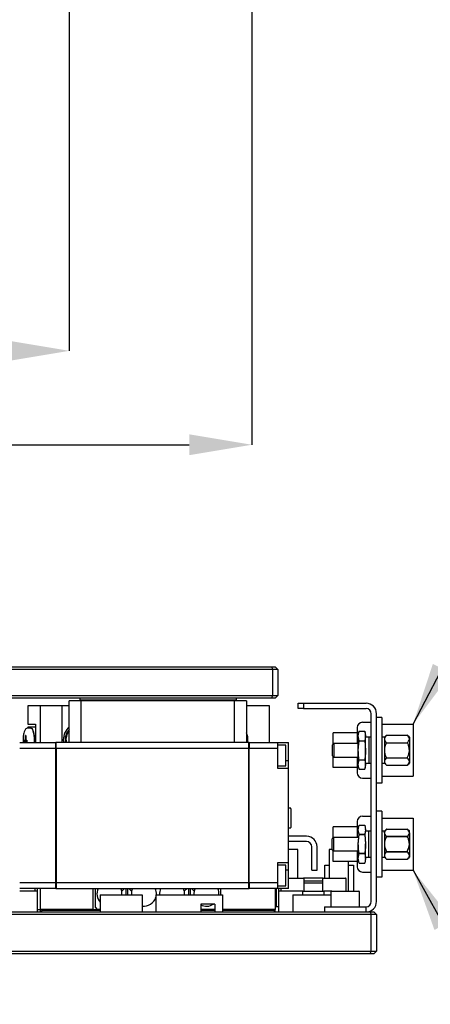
# Model space of a CAD drawing. Header units: millimetres. Extents: x 0 to 376, y -2 to 209.
# Tile 5 of 31: x 124 to 151, y 6 to 69. Entities that reach past the tile are written whole.
import ezdxf

# ---------------------------------------------------------------- set-up
doc = ezdxf.new("R2010")
doc.units = ezdxf.units.MM
doc.layers.add('SLD-0', color=7, linetype='Continuous')
doc.styles.add('SLDTEXTSTYLE1', font='TXT', dxfattribs={"width": 0.75, "bigfont": 'bigfont'})
doc.styles.get("Standard").update_dxf_attribs({"font": 'arial.ttf'})
doc.dimstyles.new('SLDDIMSTYLE0', dxfattribs={"dimtxt": 3.5, "dimasz": 4, "dimexe": 0, "dimexo": 0.0625, "dimgap": 0.875, "dimtad": 1, "dimlfac": 3, "dimrnd": 1e-09, "dimzin": 12, "dimdsep": 46, "dimtxsty": 'SLDTEXTSTYLE1', "dimsah": 1, "dimcen": 0.09, "dimadec": 0, "dimazin": 3, "dimtfac": 1, "dimtofl": 0, "dimtmove": 0, "dimatfit": 3, "dimfxl": 1, "dimfrac": 2, "dimtolj": 1, "dimtzin": 12, "dimarcsym": 0})
doc.dimstyles.new('SLDDIMSTYLE6', dxfattribs={"dimtxt": 0.18, "dimasz": 4, "dimexe": 0, "dimexo": 0.0625, "dimgap": 0, "dimtad": 0, "dimtih": 1, "dimtoh": 1, "dimdec": 0, "dimrnd": 1e-09, "dimzin": 0, "dimdsep": 46, "dimtxsty": 'Standard', "dimsah": 1, "dimcen": 0.09, "dimadec": 0, "dimazin": 0, "dimtfac": 4, "dimtdec": 0, "dimtofl": 0, "dimtmove": 0, "dimatfit": 3, "dimfxl": 1, "dimfrac": 2, "dimtolj": 1, "dimtzin": 0, "dimarcsym": 0})

# ---------------------------------------------------------------- blocks, each defined once
blk = doc.blocks.new('*D65')
at = {"layer": 'Defpoints', "color": 0, "transparency": 16777216}
for p in [(82.49, 96.335), (139.156, 96.335), (139.156, 42.135)]:
    blk.add_point(p, dxfattribs=at)
at = {"layer": 'SLD-0', "color": 0, "lineweight": -2, "transparency": 16777216}
for p, q in [((82.49, 96.273), (82.49, 42.135)), ((139.156, 96.273), (139.156, 42.135)), ((86.49, 42.135), (135.156, 42.135))]:
    blk.add_line(p, q, dxfattribs=at)
at = {"layer": 'SLD-0', "color": 0, "transparency": 16777216}
for points in [[(86.49, 42.802), (86.49, 41.469), (82.49, 42.135)], [(135.156, 42.802), (135.156, 41.469), (139.156, 42.135)]]:
    blk.add_solid(points, dxfattribs=at)
at = {"layer": 'SLD-0', "color": 0, "transparency": 16777216, "insert": (109.792, 46.51), "char_height": 3.5, "attachment_point": 2, "style": 'SLDTEXTSTYLE1'}
blk.add_mtext('\\A1;□170', dxfattribs=at)
blk = doc.blocks.new('*D66')
at = {"layer": 'Defpoints', "color": 0, "transparency": 16777216}
for p in [(94.156, 108.002), (127.49, 108.002), (127.49, 48.135)]:
    blk.add_point(p, dxfattribs=at)
at = {"layer": 'SLD-0', "color": 0, "lineweight": -2, "transparency": 16777216}
for p, q in [((94.156, 107.94), (94.156, 48.135)), ((127.49, 107.94), (127.49, 48.135)), ((98.156, 48.135), (123.49, 48.135))]:
    blk.add_line(p, q, dxfattribs=at)
at = {"layer": 'SLD-0', "color": 0, "transparency": 16777216}
for points in [[(98.156, 48.802), (98.156, 47.469), (94.156, 48.135)], [(123.49, 48.802), (123.49, 47.469), (127.49, 48.135)]]:
    blk.add_solid(points, dxfattribs=at)
at = {"layer": 'SLD-0', "color": 0, "transparency": 16777216, "insert": (109.996, 52.51), "char_height": 3.5, "attachment_point": 2, "style": 'SLDTEXTSTYLE1'}
blk.add_mtext('\\A1;□100', dxfattribs=at)

msp = doc.modelspace()

# ---------------------------------------------------------------- linework, layer by layer
at = {"color": 7, "linetype": 'Continuous', "lineweight": 25}
for p, q in [((140.4898, 27.7791), (81.1564, 27.7791)), ((81.2255, 27.9458), (140.4207, 27.9458)), ((140.4207, 27.9458), (140.4898, 27.7791)), ((140.4207, 27.9458), (140.6564, 27.9458)), ((140.4898, 26.1124), (140.4898, 27.7791)), ((140.8231, 27.7791), (140.4898, 27.7791)), ((140.6564, 27.9458), (140.8231, 27.7791)), ((140.8231, 27.7791), (140.8231, 26.1124)), ((81.1564, 26.1124), (140.4898, 26.1124)), ((140.4207, 25.9458), (81.2255, 25.9458)), ((128.1564, 25.9458), (128.1564, 25.8124)), ((138.1564, 25.8124), (128.1564, 25.8124)), ((128.1564, 25.8124), (128.1564, 25.7791)), ((138.1564, 25.9458), (138.1564, 25.8124)), ((138.1564, 25.8124), (138.1564, 25.7791)), ((140.4207, 25.9458), (140.4898, 26.1124)), ((140.6564, 25.9458), (140.4207, 25.9458)), ((140.4898, 26.1124), (140.8231, 26.1124)), ((140.6564, 25.9458), (140.8231, 26.1124)), ((124.848, 25.4561), (124.848, 24.2894)), ((125.6564, 25.4561), (124.848, 25.4561)), ((125.6564, 23.1228), (125.6564, 25.4561)), ((127.0308, 25.4561), (125.6564, 25.4561)), ((127.0308, 23.1228), (127.0308, 25.4561)), ((127.4898, 25.4561), (127.0308, 25.4561)), ((128.2574, 25.7791), (127.4898, 25.7791)), ((127.4898, 23.1228), (127.4898, 25.7791)), ((128.2574, 23.1228), (128.2574, 25.7791)), ((138.0554, 25.7791), (128.2574, 25.7791)), ((138.0554, 23.1228), (138.0554, 25.7791)), ((138.8231, 25.7791), (138.0554, 25.7791)), ((138.8231, 25.7791), (138.8231, 23.1228)), ((140.2894, 25.4561), (138.8231, 25.4561)), ((140.2894, 23.1228), (140.2894, 25.4561)), ((142.1231, 25.2894), (142.1231, 25.6228)), ((142.1231, 25.6228), (142.4564, 25.6228)), ((142.4564, 25.2894), (142.1231, 25.2894)), ((142.4564, 25.6228), (142.4564, 25.2894)), ((142.4564, 25.6228), (146.4564, 25.6228)), ((142.4564, 25.2894), (146.4564, 25.2894)), ((146.7898, 12.9561), (146.7898, 24.9561)), ((147.1231, 12.9561), (147.1231, 24.9561)), ((147.4564, 24.7228), (147.1231, 24.7228)), ((147.4564, 24.7228), (147.4564, 24.0561)), ((124.848, 24.2894), (125.333, 24.2894)), ((124.848, 24.0228), (124.8722, 24.1228)), ((125.042, 24.0394), (124.8641, 24.0394)), ((124.8722, 24.1228), (125.3088, 24.1228)), ((125.138, 23.9646), (125.0925, 24.013)), ((125.3088, 24.1228), (125.333, 24.0228)), ((125.333, 24.1228), (125.3088, 24.1228)), ((125.333, 24.2894), (125.333, 23.1228)), ((125.333, 24.0228), (125.333, 23.1228)), ((127.4898, 24.1133), (127.4668, 24.1013)), ((145.8898, 24.0728), (145.8898, 23.0561)), ((146.2231, 24.4061), (146.7898, 24.4061)), ((147.4564, 24.2894), (149.4564, 24.2894)), ((147.4564, 24.0561), (147.4564, 21.1894)), ((149.4564, 24.2894), (149.4564, 23.1823)), ((124.7162, 23.5661), (124.6887, 23.5661)), ((124.6887, 23.2628), (124.6887, 23.5661)), ((124.7162, 23.5661), (124.7162, 23.2628)), ((127.1116, 23.2894), (127.1241, 23.1228)), ((144.3518, 23.017), (144.3518, 23.7352)), ((145.8898, 23.7352), (144.3518, 23.7352)), ((146.0123, 23.8352), (145.9564, 23.6728)), ((145.9564, 23.5321), (146.0123, 23.8352)), ((145.9564, 23.5321), (145.9564, 23.6728)), ((146.0123, 23.229), (145.9564, 23.5321)), ((145.9564, 22.6228), (145.9564, 23.5321)), ((146.0123, 23.8352), (146.3672, 23.8352)), ((146.4231, 23.6728), (146.3672, 23.8352)), ((146.3672, 23.8352), (146.4231, 23.5321)), ((146.4231, 23.5321), (146.3672, 23.229)), ((146.4231, 23.5321), (146.4231, 23.6728)), ((146.4231, 22.6228), (146.4231, 23.5321)), ((146.6231, 23.4561), (146.4231, 23.4561)), ((146.7898, 23.4561), (146.6231, 23.4561)), ((146.6231, 23.4561), (146.6231, 21.7894)), ((147.6231, 23.4561), (147.4564, 23.4561)), ((147.7566, 23.585), (147.6231, 23.4561)), ((147.6231, 23.4561), (147.6231, 21.7894)), ((147.6231, 23.4561), (147.6231, 23.3445)), ((147.6231, 23.3445), (147.6231, 22.6228)), ((147.7566, 23.585), (149.0896, 23.585)), ((149.2231, 23.4561), (149.0896, 23.585)), ((149.2231, 23.4561), (149.2231, 23.3445)), ((149.2231, 23.3445), (149.2231, 22.6228)), ((124.3231, 23.1228), (126.6398, 23.1228)), ((126.6398, 22.7378), (124.3231, 22.7378)), ((124.5358, 23.2061), (124.5379, 23.1228)), ((124.6151, 23.2628), (124.6887, 23.2628)), ((124.6151, 23.1494), (124.6151, 23.2628)), ((124.6887, 23.1494), (124.6151, 23.1494)), ((124.7162, 23.2628), (124.6887, 23.2628)), ((124.6887, 23.1228), (124.6887, 23.1494)), ((124.7162, 23.1494), (124.6887, 23.1494)), ((124.7121, 23.1494), (124.7121, 23.2628)), ((124.7162, 23.2628), (124.7898, 23.2628)), ((124.7162, 23.1494), (124.7162, 23.1228)), ((124.7898, 23.1494), (124.7162, 23.1494)), ((124.7898, 23.2628), (124.7898, 23.1494)), ((125.2441, 23.2061), (125.2431, 23.1228)), ((126.6398, 22.7378), (126.6398, 23.1228)), ((126.6564, 23.1194), (126.6398, 23.1194)), ((126.6398, 14.1744), (126.6398, 22.7378)), ((126.6398, 22.7365), (126.6564, 22.7365)), ((138.9731, 23.1228), (126.6564, 23.1228)), ((126.6564, 22.7378), (126.6564, 23.1228)), ((138.9731, 22.7378), (126.6564, 22.7378)), ((126.6564, 22.7378), (126.6564, 14.1744)), ((138.9731, 22.7378), (138.9731, 23.1228)), ((138.9898, 23.1194), (138.9731, 23.1194)), ((138.9731, 14.1744), (138.9731, 22.7378)), ((138.9731, 22.7365), (138.9898, 22.7365)), ((138.9898, 23.1228), (140.8231, 23.1228)), ((138.9898, 23.1228), (138.9898, 22.7378)), ((140.8231, 22.7378), (138.9898, 22.7378)), ((138.9898, 14.1744), (138.9898, 22.7378)), ((140.8231, 22.7378), (140.8231, 23.1228)), ((140.8231, 23.1228), (141.4898, 23.1228)), ((141.3231, 22.9561), (140.8231, 22.9561)), ((140.8231, 21.4561), (140.8231, 22.7378)), ((141.3231, 21.6228), (141.3231, 22.9561)), ((141.4898, 21.9561), (141.4898, 23.1228)), ((144.3909, 23.0561), (144.2898, 22.9549)), ((144.2898, 22.9549), (144.2898, 22.2906)), ((145.9564, 23.0561), (144.3909, 23.0561)), ((144.3909, 23.0561), (144.3909, 22.1894)), ((145.9564, 22.6228), (146.0123, 23.229)), ((146.0123, 23.229), (146.3672, 23.229)), ((146.3672, 23.229), (146.4231, 22.6228)), ((147.7566, 23.1039), (149.0896, 23.1039)), ((149.4564, 23.1823), (149.4564, 21.7356)), ((144.2898, 22.2906), (144.3909, 22.1894)), ((144.3518, 21.5103), (144.3518, 22.2285)), ((144.3909, 22.1894), (145.9564, 22.1894)), ((145.8898, 22.1894), (145.8898, 21.1728)), ((145.9564, 21.7134), (145.9564, 22.6228)), ((145.9564, 21.7134), (146.0123, 22.0166)), ((146.0123, 22.0166), (146.3672, 22.0166)), ((146.3672, 22.0166), (146.4231, 21.7134)), ((146.4231, 21.7134), (146.4231, 22.6228)), ((147.6231, 22.6228), (147.6231, 21.9011)), ((147.7566, 22.1416), (149.0896, 22.1416)), ((149.2231, 22.6228), (149.2231, 21.9011)), ((140.8231, 21.6228), (141.3231, 21.6228)), ((141.4898, 21.4561), (140.8231, 21.4561)), ((141.3231, 21.9561), (141.4898, 21.9561)), ((141.4898, 21.4561), (141.4898, 21.9561)), ((141.4898, 15.4561), (141.4898, 21.4561)), ((145.8898, 21.5103), (144.3518, 21.5103)), ((146.0123, 21.4103), (145.9564, 21.7134)), ((145.9564, 21.5728), (145.9564, 21.7134)), ((145.9564, 21.5728), (146.0123, 21.4103)), ((146.0123, 21.4103), (146.3672, 21.4103)), ((146.4231, 21.7134), (146.3672, 21.4103)), ((146.3672, 21.4103), (146.4231, 21.5728)), ((146.4231, 21.7894), (146.6231, 21.7894)), ((146.4231, 21.5728), (146.4231, 21.7134)), ((146.6231, 21.7894), (146.7898, 21.7894)), ((147.4564, 21.7894), (147.6231, 21.7894)), ((147.6231, 21.9011), (147.6231, 21.7894)), ((147.6231, 21.7894), (147.7566, 21.6605)), ((147.7566, 21.6605), (149.0896, 21.6605)), ((149.0896, 21.6605), (149.2231, 21.7894)), ((149.2231, 21.9011), (149.2231, 21.7894)), ((149.4564, 21.7356), (149.4564, 20.9561)), ((146.2231, 20.8394), (146.7898, 20.8394)), ((147.4564, 21.1894), (147.4564, 20.5228)), ((147.4564, 20.9561), (149.4564, 20.9561)), ((146.7898, 12.9561), (146.7898, 20.2894)), ((147.4564, 20.5228), (147.1231, 20.5228)), ((147.1231, 12.9561), (147.1231, 20.2894)), ((141.6231, 18.9228), (141.4898, 18.9228)), ((141.6564, 18.8894), (141.6564, 17.6894)), ((146.2231, 18.4061), (146.7898, 18.4061)), ((147.4564, 18.7228), (147.1231, 18.7228)), ((147.4564, 18.7228), (147.4564, 18.0561)), ((147.4564, 18.2894), (149.4564, 18.2894)), ((149.4564, 18.2894), (149.4564, 17.1823)), ((141.4898, 17.6561), (141.6231, 17.6561)), ((145.8898, 17.7352), (144.3518, 17.7352)), ((144.3518, 17.017), (144.3518, 17.7352)), ((145.8898, 18.0728), (145.8898, 17.0561)), ((145.9564, 17.5321), (146.0123, 17.8352)), ((145.9564, 17.5438), (146.0123, 17.8349)), ((146.0125, 17.8355), (146.0071, 17.8198)), ((146.0123, 17.8352), (146.3672, 17.8352)), ((146.3724, 17.8198), (146.367, 17.8355)), ((146.3672, 17.8352), (146.4231, 17.5321)), ((146.3672, 17.8349), (146.4231, 17.5438)), ((147.4564, 18.0561), (147.4564, 15.1894)), ((142.6564, 17.1228), (141.4898, 17.1228)), ((144.3909, 17.0561), (144.2898, 16.9549)), ((144.3909, 17.0561), (144.2898, 16.9549)), ((145.9564, 17.0561), (144.3909, 17.0561)), ((145.9564, 17.0561), (144.3909, 17.0561)), ((144.3909, 16.1894), (144.3909, 17.0561)), ((145.9564, 17.5321), (145.9564, 17.55)), ((146.0123, 17.2527), (145.9564, 17.5438)), ((145.9564, 17.5321), (145.9564, 17.5438)), ((146.0123, 17.229), (145.9564, 17.5321)), ((145.9564, 16.6466), (146.0123, 17.2527)), ((145.9564, 16.6228), (146.0123, 17.229)), ((146.0123, 17.2527), (146.3672, 17.2527)), ((146.0123, 17.229), (146.3672, 17.229)), ((146.4231, 17.5438), (146.3672, 17.2527)), ((146.4231, 17.5321), (146.3672, 17.229)), ((146.3672, 17.2527), (146.4231, 16.6466)), ((146.3672, 17.229), (146.4231, 16.6228)), ((146.4231, 17.5321), (146.4231, 17.55)), ((146.4231, 17.5321), (146.4231, 17.5438)), ((146.6231, 17.4561), (146.4231, 17.4561)), ((146.6231, 17.4561), (146.4231, 17.4561)), ((146.7898, 17.4561), (146.6231, 17.4561)), ((146.7898, 17.4561), (146.6231, 17.4561)), ((146.6231, 15.7894), (146.6231, 17.4561)), ((147.6231, 17.4561), (147.4564, 17.4561)), ((147.6231, 17.4561), (147.4564, 17.4561)), ((147.6231, 17.4561), (147.6231, 15.7894)), ((147.6231, 17.3445), (147.6231, 17.4561)), ((147.6231, 17.3537), (147.6231, 16.6417)), ((147.6231, 17.3445), (147.6231, 16.6228)), ((147.7566, 17.585), (147.7439, 17.5728)), ((147.7566, 17.585), (149.0896, 17.585)), ((147.7566, 17.1227), (149.0896, 17.1227)), ((147.7566, 17.1039), (149.0896, 17.1039)), ((149.2231, 17.4561), (149.0896, 17.585)), ((149.2231, 17.4561), (149.1008, 17.5742)), ((149.2231, 17.3445), (149.2231, 17.4561)), ((149.2231, 17.3537), (149.2231, 16.6417)), ((149.2231, 17.3445), (149.2231, 16.6228)), ((149.4564, 17.1823), (149.4564, 15.7356)), ((142.6564, 16.7894), (141.4898, 16.7894)), ((142.9898, 14.9561), (142.9898, 16.4561)), ((143.3231, 14.9561), (143.3231, 16.4561)), ((144.2898, 16.2906), (144.2898, 16.9549)), ((145.9564, 16.6228), (145.9564, 16.6473)), ((145.9564, 15.7256), (145.9564, 16.6466)), ((146.4231, 16.6228), (146.4231, 16.6479)), ((146.4231, 15.7256), (146.4231, 16.6466)), ((147.6231, 16.6417), (147.6231, 15.9107)), ((147.6231, 16.6228), (147.6231, 15.9011)), ((149.2231, 16.6417), (149.2231, 15.9107)), ((149.2231, 16.6228), (149.2231, 15.9011)), ((142.0898, 16.2894), (141.4898, 16.2894)), ((142.0898, 14.4561), (142.0898, 16.2894)), ((144.0898, 16.2894), (144.0898, 14.4561)), ((144.2909, 16.2894), (144.0898, 16.2894)), ((144.2898, 16.2906), (144.3909, 16.1894)), ((144.2898, 16.2906), (144.3909, 16.1894)), ((144.3518, 15.5103), (144.3518, 16.2285)), ((144.3909, 16.1894), (145.9564, 16.1894)), ((144.3909, 16.1894), (145.9564, 16.1894)), ((145.8898, 16.1894), (145.8898, 15.1728)), ((145.9564, 15.7256), (146.0123, 16.0405)), ((145.9564, 15.7134), (146.0123, 16.0166)), ((145.9564, 15.7134), (145.9564, 15.7256)), ((146.0123, 15.4106), (145.9564, 15.7256)), ((145.9564, 15.7105), (145.9564, 15.7256)), ((146.0123, 16.0405), (146.3672, 16.0405)), ((146.0123, 16.0166), (146.3672, 16.0166)), ((146.3672, 16.0405), (146.4231, 15.7256)), ((146.3672, 16.0166), (146.4231, 15.7134)), ((146.4231, 15.7256), (146.3672, 15.4106)), ((146.4231, 15.7894), (146.6231, 15.7894)), ((146.4231, 15.7894), (146.6231, 15.7894)), ((146.4231, 15.7134), (146.4231, 15.7256)), ((146.4231, 15.7105), (146.4231, 15.7256)), ((146.6231, 15.7894), (146.7898, 15.7894)), ((146.6231, 15.7894), (146.7898, 15.7894)), ((147.4564, 15.7894), (147.6231, 15.7894)), ((147.4564, 15.7894), (147.6231, 15.7894)), ((147.6231, 15.9107), (147.6231, 15.7894)), ((147.6231, 15.9011), (147.6231, 15.7894)), ((147.6231, 15.7894), (147.7566, 15.6605)), ((147.7566, 16.1607), (149.0896, 16.1607)), ((147.7566, 16.1416), (149.0896, 16.1416)), ((149.0896, 15.6605), (149.2231, 15.7894)), ((149.2231, 15.9107), (149.2231, 15.7894)), ((149.2231, 15.9011), (149.2231, 15.7894)), ((149.4564, 15.7356), (149.4564, 14.9561)), ((140.8231, 15.4561), (141.4898, 15.4561)), ((140.8231, 14.1744), (140.8231, 15.4561)), ((141.3231, 15.2894), (140.8231, 15.2894)), ((141.3231, 13.9561), (141.3231, 15.2894)), ((141.4898, 14.9561), (141.4898, 15.4561)), ((143.8231, 14.4561), (143.8231, 15.2894)), ((143.8231, 15.2894), (144.0898, 15.2894)), ((145.8898, 15.5103), (144.3518, 15.5103)), ((145.3231, 13.6228), (145.3231, 15.5103)), ((145.3231, 15.2894), (145.6564, 15.2894)), ((145.6564, 15.2894), (145.6564, 13.6228)), ((146.0123, 15.4103), (145.9564, 15.7134)), ((146.0123, 15.4106), (146.3672, 15.4106)), ((146.0123, 15.4103), (146.0125, 15.41)), ((146.0123, 15.4103), (146.3672, 15.4103)), ((146.367, 15.41), (146.3672, 15.4103)), ((146.4231, 15.7134), (146.3672, 15.4103)), ((147.4564, 15.1894), (147.4564, 14.5228)), ((147.7566, 15.6608), (149.0896, 15.6608)), ((147.7566, 15.6605), (149.0896, 15.6605)), ((141.4898, 14.9561), (141.3231, 14.9561)), ((141.4898, 13.7894), (141.4898, 14.9561)), ((142.9898, 14.9561), (143.3231, 14.9561)), ((146.2231, 14.8394), (146.7898, 14.8394)), ((147.4564, 14.5228), (147.1231, 14.5228)), ((147.4564, 14.9561), (149.4564, 14.9561)), ((124.3231, 14.1744), (126.6398, 14.1744)), ((126.6564, 14.1757), (126.6398, 14.1757)), ((126.6398, 13.7894), (126.6398, 14.1744)), ((126.6564, 14.1744), (138.9731, 14.1744)), ((126.6564, 14.1744), (126.6564, 13.7894)), ((138.9898, 14.1757), (138.9731, 14.1757)), ((138.9731, 13.7894), (138.9731, 14.1744)), ((138.9898, 14.1744), (140.8231, 14.1744)), ((138.9898, 14.1744), (138.9898, 13.7894)), ((140.8231, 13.7894), (140.8231, 14.1744)), ((140.8231, 13.9561), (141.3231, 13.9561)), ((141.4898, 14.4561), (142.4648, 14.4561)), ((143.7148, 14.4561), (142.4648, 14.4561)), ((142.5064, 13.6228), (142.5064, 14.4144)), ((142.5064, 14.2894), (143.6731, 14.2894)), ((143.6731, 14.1228), (142.5064, 14.1228)), ((143.6731, 14.4144), (143.6731, 13.6228)), ((143.7148, 14.4561), (145.1314, 14.4561)), ((145.1731, 13.6228), (145.1731, 14.4144)), ((126.6398, 13.7894), (124.3231, 13.7894)), ((125.4564, 13.6228), (124.3231, 13.6228)), ((125.3064, 13.6228), (125.3064, 13.7894)), ((125.4564, 13.6228), (125.4564, 13.7894)), ((125.4564, 12.2894), (125.4564, 13.6228)), ((125.6564, 12.4561), (125.6564, 13.7894)), ((126.6398, 13.7928), (126.6564, 13.7928)), ((126.6564, 13.7894), (138.9731, 13.7894)), ((128.9898, 13.7894), (128.9898, 12.4561)), ((129.1564, 12.5894), (129.1564, 13.7894)), ((129.4748, 13.3894), (129.4748, 12.2894)), ((129.4748, 13.3894), (132.1415, 13.3894)), ((130.9898, 13.7611), (130.841, 13.6124)), ((131.0183, 13.7894), (130.8411, 13.6121)), ((130.9898, 13.7894), (130.9898, 13.7611)), ((131.1064, 13.7894), (131.1064, 13.3894)), ((131.2064, 13.7894), (131.2064, 13.3894)), ((131.4718, 13.6121), (131.2945, 13.7894)), ((131.3231, 13.7611), (131.3231, 13.7894)), ((131.4718, 13.6124), (131.3231, 13.7611)), ((132.1415, 13.3894), (132.1415, 12.2894)), ((133.0231, 13.3894), (133.0231, 12.2894)), ((133.0231, 13.3894), (134.3564, 13.3894)), ((134.3564, 13.3894), (137.2898, 13.3894)), ((134.9898, 13.7611), (134.841, 13.6124)), ((135.0183, 13.7894), (134.8411, 13.6121)), ((134.9898, 13.7894), (134.9898, 13.7611)), ((135.1064, 13.7894), (135.1064, 13.3894)), ((135.2064, 13.7894), (135.2064, 13.3894)), ((135.4718, 13.6121), (135.2945, 13.7894)), ((135.3231, 13.7611), (135.3231, 13.7894)), ((135.4718, 13.6124), (135.3231, 13.7611)), ((137.1564, 13.7894), (137.1564, 13.3894)), ((137.2898, 13.3894), (137.2898, 12.2894)), ((138.9731, 13.7928), (138.9898, 13.7928)), ((140.8231, 13.7894), (138.9898, 13.7894)), ((140.6564, 13.7894), (140.6564, 12.4561)), ((140.7064, 13.7894), (140.7064, 12.6228)), ((141.4898, 13.7894), (140.8231, 13.7894)), ((140.8564, 13.7894), (140.8564, 13.6228)), ((140.8564, 13.6228), (140.8564, 12.2894)), ((142.4231, 13.6228), (140.8564, 13.6228)), ((141.0064, 13.7894), (141.0064, 13.6228)), ((141.7713, 13.3894), (141.7713, 12.2894)), ((141.7713, 13.3894), (144.2064, 13.3894)), ((142.4231, 13.3894), (142.4231, 13.6228)), ((142.4231, 13.6228), (143.7564, 13.6228)), ((143.7564, 13.6228), (143.7564, 13.3894)), ((144.2564, 13.6228), (143.7564, 13.6228)), ((144.2064, 13.5728), (144.2064, 12.6228)), ((144.2564, 13.6228), (145.9898, 13.6228)), ((146.0398, 12.6228), (146.0398, 13.5728)), ((129.2898, 12.4561), (129.1564, 12.5894)), ((136.7898, 12.7894), (135.8898, 12.7894)), ((135.8898, 12.7894), (135.8898, 12.2894)), ((136.7898, 12.7894), (136.7898, 12.2894)), ((140.6564, 12.6728), (140.7064, 12.6228)), ((140.8564, 12.6228), (140.7064, 12.6228)), ((143.7898, 12.6228), (143.7898, 12.2894)), ((143.7898, 12.6228), (146.4564, 12.6228)), ((146.4564, 12.2894), (146.4564, 12.6228)), ((146.7898, 12.1228), (64.1231, 12.1228)), ((64.1921, 12.2894), (146.7207, 12.2894)), ((125.4564, 12.4561), (125.6564, 12.4561)), ((125.6564, 12.2894), (125.6564, 12.4561)), ((128.9898, 12.4561), (125.6564, 12.4561)), ((125.7564, 12.3894), (125.6564, 12.2894)), ((125.7564, 12.4561), (125.7564, 12.3894)), ((129.4748, 12.3894), (125.7564, 12.3894)), ((128.9898, 12.4561), (129.2898, 12.4561)), ((129.4748, 12.4561), (129.2898, 12.4561)), ((136.7898, 12.4561), (135.8898, 12.4561)), ((136.7898, 12.3894), (135.8898, 12.3894)), ((140.6564, 12.4561), (137.2898, 12.4561)), ((140.5564, 12.3894), (137.2898, 12.3894)), ((140.5564, 12.4561), (140.5564, 12.3894)), ((140.6564, 12.2894), (140.5564, 12.3894)), ((140.6564, 12.2894), (140.6564, 12.4561)), ((146.7207, 12.2894), (146.7898, 12.1228)), ((146.7207, 12.2894), (146.9564, 12.2894)), ((146.7898, 9.7894), (146.7898, 12.1228)), ((147.1231, 12.1228), (146.7898, 12.1228)), ((146.9564, 12.2894), (147.1231, 12.1228)), ((147.1231, 12.1228), (147.1231, 9.7894)), ((64.1231, 9.7894), (146.7898, 9.7894)), ((146.7207, 9.6228), (64.1921, 9.6228)), ((146.7207, 9.6228), (146.7898, 9.7894)), ((146.9564, 9.6228), (146.7207, 9.6228)), ((146.7898, 9.7894), (147.1231, 9.7894)), ((146.9564, 9.6228), (147.1231, 9.7894))]:
    msp.add_line(p, q, dxfattribs=at)
at = {"color": 7, "linetype": 'Continuous', "lineweight": 25, "flags": 128}
for points in [[(125.042, 24.0394), (125.0463, 24.0392), (125.0905, 24.015), (125.1324, 23.9514), (125.1699, 23.8513), (125.2012, 23.7197), (125.2246, 23.5631), (125.2392, 23.3891), (125.2441, 23.2061)], [(138.9025, 23.1228), (138.9007, 23.4677), (138.8231, 23.7326)]]:
    msp.add_lwpolyline(points, dxfattribs=at)
at = {"color": 7, "linetype": 'Continuous', "lineweight": 25}
for centre, radius, start, end in [((146.4564, 24.9561), 0.6667, 0, 90), ((146.4564, 24.9561), 0.3333, 0, 90), ((123.7136, 23.2925), 1.575, 353.813097, 25.258904), ((128.207, 23.2937), 1.0954, 130.904168, 180.225581), ((128.1551, 23.2899), 0.9346, 135.392344, 190.304262), ((146.2231, 24.0728), 0.3333, 90, 180), ((128.1664, 23.2898), 0.8852, 139.852763, 190.876818), ((146.2231, 21.1728), 0.3333, 180, 270), ((141.6231, 18.8894), 0.0333, 0, 90), ((146.2231, 18.0728), 0.3333, 90, 180), ((141.6231, 17.6894), 0.0333, 270, 0), ((142.6564, 16.4561), 0.6667, 0, 90), ((142.6564, 16.4561), 0.3333, 0, 90), ((146.2231, 15.1728), 0.3333, 180, 270), ((142.4648, 14.4144), 0.0417, 0, 90), ((143.7148, 14.4144), 0.0417, 90, 180), ((145.1314, 14.4144), 0.0417, 0, 90), ((130.0564, 13.4561), 0.8, 155.375682, 223.364688), ((130.0564, 13.4561), 0.8, 355.219808, 24.624318), ((132.2564, 13.4561), 0.8, 155.375682, 184.780192), ((132.2564, 13.4561), 0.8, 261.74004, 343.402158), ((132.2564, 13.4561), 0.8, 355.219808, 24.624318), ((134.0564, 13.4561), 0.8, 155.375682, 184.780192), ((134.0564, 13.4561), 0.8, 355.219808, 24.624318), ((136.2564, 13.4561), 0.8, 155.375682, 184.780192), ((136.2564, 13.4561), 0.8, 355.219808, 24.624318), ((144.2564, 13.5728), 0.05, 90, 180), ((145.9898, 13.5728), 0.05, 0, 90), ((136.2564, 13.4561), 0.8, 242.720387, 303.55731), ((146.4564, 12.9561), 0.6667, 270, 0), ((146.4564, 12.9561), 0.3333, 270, 0)]:
    msp.add_arc(centre, radius, start, end, dxfattribs=at)
for points, knots in [([(124.8654, 24.0367), (124.861, 24.0376), (124.8247, 24.0453), (124.757, 24.0147), (124.688, 23.9571), (124.6295, 23.8615), (124.5811, 23.7112), (124.543, 23.4769), (124.5382, 23.2958), (124.5358, 23.2061)], [0, 0, 0, 0, 0.014161, 0.1173118, 0.2119504, 0.3364112, 0.5523297, 0.7780331, 1, 1, 1, 1]), ([(147.7566, 23.585), (147.6973, 23.5182), (147.628, 23.4402), (147.6237, 23.3564), (147.6231, 23.3445)], [0, 0, 0, 0, 0.8568409, 1, 1, 1, 1]), ([(147.6231, 23.3445), (147.6294, 23.3063), (147.6433, 23.2221), (147.7165, 23.1457), (147.7566, 23.1039)], [0, 0, 0, 0, 0.4527928, 1, 1, 1, 1]), ([(149.2231, 23.3445), (149.2168, 23.3826), (149.2028, 23.4668), (149.1296, 23.5432), (149.0896, 23.585)], [0, 0, 0, 0, 0.4527928, 1, 1, 1, 1]), ([(149.0896, 23.1039), (149.1489, 23.1707), (149.2181, 23.2487), (149.2225, 23.3325), (149.2231, 23.3445)], [0, 0, 0, 0, 0.8568409, 1, 1, 1, 1]), ([(147.7566, 23.1039), (147.7261, 23.0418), (147.6517, 22.8904), (147.6337, 22.722), (147.6231, 22.6228)], [0, 0, 0, 0, 0.41033048, 1, 1, 1, 1]), ([(149.2231, 22.6228), (149.2125, 22.722), (149.1945, 22.8904), (149.1201, 23.0418), (149.0896, 23.1039)], [0, 0, 0, 0, 0.58966952, 1, 1, 1, 1]), ([(146.0123, 22.0166), (146.0044, 22.0647), (145.9711, 22.2651), (145.9628, 22.4684), (145.9564, 22.6228)], [0, 0, 0, 0, 0.24043569, 1, 1, 1, 1]), ([(146.4231, 22.6228), (146.4168, 22.4684), (146.4084, 22.2651), (146.3752, 22.0647), (146.3672, 22.0166)], [0, 0, 0, 0, 0.75956431, 1, 1, 1, 1]), ([(147.6231, 22.6228), (147.6233, 22.6081), (147.6257, 22.4737), (147.6742, 22.3077), (147.742, 22.1711), (147.7566, 22.1416)], [0, 0, 0, 0, 0.0874924, 0.8033336, 1, 1, 1, 1]), ([(147.7566, 22.1416), (147.6973, 22.0748), (147.628, 21.9968), (147.6237, 21.9131), (147.6231, 21.9011)], [0, 0, 0, 0, 0.8568409, 1, 1, 1, 1]), ([(149.0896, 22.1416), (149.1042, 22.1711), (149.172, 22.3077), (149.2205, 22.4737), (149.2228, 22.6081), (149.2231, 22.6228)], [0, 0, 0, 0, 0.1966664, 0.9125076, 1, 1, 1, 1]), ([(149.2231, 21.9011), (149.2168, 21.9392), (149.2028, 22.0235), (149.1296, 22.0998), (149.0896, 22.1416)], [0, 0, 0, 0, 0.4527928, 1, 1, 1, 1]), ([(147.6231, 21.9011), (147.6294, 21.8629), (147.6433, 21.7787), (147.7165, 21.7023), (147.7566, 21.6605)], [0, 0, 0, 0, 0.4527928, 1, 1, 1, 1]), ([(149.0896, 21.6605), (149.1489, 21.7273), (149.2181, 21.8053), (149.2225, 21.8891), (149.2231, 21.9011)], [0, 0, 0, 0, 0.8568409, 1, 1, 1, 1]), ([(147.7566, 17.585), (147.6973, 17.5182), (147.628, 17.4402), (147.6237, 17.3564), (147.6231, 17.3445)], [0, 0, 0, 0, 0.8568409, 1, 1, 1, 1]), ([(147.7566, 17.5848), (147.6973, 17.5206), (147.628, 17.4457), (147.6237, 17.3652), (147.6231, 17.3537)], [0, 0, 0, 0, 0.8568409, 1, 1, 1, 1]), ([(147.6231, 17.3537), (147.6294, 17.3171), (147.6433, 17.2362), (147.7165, 17.1628), (147.7566, 17.1227)], [0, 0, 0, 0, 0.4527928, 1, 1, 1, 1]), ([(147.6231, 17.3445), (147.6294, 17.3063), (147.6433, 17.2221), (147.7165, 17.1457), (147.7566, 17.1039)], [0, 0, 0, 0, 0.4527928, 1, 1, 1, 1]), ([(147.7566, 17.1227), (147.7261, 17.0606), (147.6517, 16.9092), (147.6337, 16.7409), (147.6231, 16.6417)], [0, 0, 0, 0, 0.4103305, 1, 1, 1, 1]), ([(147.7566, 17.1039), (147.7261, 17.0418), (147.6517, 16.8904), (147.6337, 16.722), (147.6231, 16.6228)], [0, 0, 0, 0, 0.41033048, 1, 1, 1, 1]), ([(149.2231, 17.3445), (149.2168, 17.3826), (149.2028, 17.4668), (149.1296, 17.5432), (149.0896, 17.585)], [0, 0, 0, 0, 0.4527928, 1, 1, 1, 1]), ([(149.2231, 17.3537), (149.2168, 17.3904), (149.2028, 17.4713), (149.1296, 17.5446), (149.0896, 17.5848)], [0, 0, 0, 0, 0.4527928, 1, 1, 1, 1]), ([(149.0896, 17.1227), (149.1489, 17.1869), (149.2181, 17.2618), (149.2225, 17.3422), (149.2231, 17.3537)], [0, 0, 0, 0, 0.8568409, 1, 1, 1, 1]), ([(149.0896, 17.1039), (149.1489, 17.1707), (149.2181, 17.2487), (149.2225, 17.3325), (149.2231, 17.3445)], [0, 0, 0, 0, 0.8568409, 1, 1, 1, 1]), ([(149.2231, 16.6417), (149.2125, 16.7409), (149.1945, 16.9092), (149.1201, 17.0606), (149.0896, 17.1227)], [0, 0, 0, 0, 0.5896695, 1, 1, 1, 1]), ([(149.2231, 16.6228), (149.2125, 16.722), (149.1945, 16.8904), (149.1201, 17.0418), (149.0896, 17.1039)], [0, 0, 0, 0, 0.58966952, 1, 1, 1, 1]), ([(146.0123, 16.0405), (146.0044, 16.0887), (145.9711, 16.2891), (145.9628, 16.4923), (145.9564, 16.6466)], [0, 0, 0, 0, 0.24043569, 1, 1, 1, 1]), ([(146.0123, 16.0166), (146.0044, 16.0647), (145.9711, 16.2651), (145.9628, 16.4684), (145.9564, 16.6228)], [0, 0, 0, 0, 0.24043569, 1, 1, 1, 1]), ([(146.4231, 16.6466), (146.4168, 16.4923), (146.4084, 16.2891), (146.3752, 16.0887), (146.3672, 16.0405)], [0, 0, 0, 0, 0.7595643, 1, 1, 1, 1]), ([(146.4231, 16.6228), (146.4168, 16.4684), (146.4084, 16.2651), (146.3752, 16.0647), (146.3672, 16.0166)], [0, 0, 0, 0, 0.75956431, 1, 1, 1, 1]), ([(147.6231, 16.6417), (147.6233, 16.627), (147.6257, 16.4926), (147.6742, 16.3267), (147.742, 16.1901), (147.7566, 16.1607)], [0, 0, 0, 0, 0.08749241, 0.80333357, 1, 1, 1, 1]), ([(147.6231, 16.6228), (147.6233, 16.6081), (147.6257, 16.4737), (147.6742, 16.3077), (147.742, 16.1711), (147.7566, 16.1416)], [0, 0, 0, 0, 0.0874924, 0.8033336, 1, 1, 1, 1]), ([(149.0896, 16.1607), (149.1042, 16.1901), (149.172, 16.3267), (149.2205, 16.4926), (149.2228, 16.627), (149.2231, 16.6417)], [0, 0, 0, 0, 0.1966664, 0.9125076, 1, 1, 1, 1]), ([(149.0896, 16.1416), (149.1042, 16.1711), (149.172, 16.3077), (149.2205, 16.4737), (149.2228, 16.6081), (149.2231, 16.6228)], [0, 0, 0, 0, 0.1966664, 0.9125076, 1, 1, 1, 1]), ([(147.7566, 16.1607), (147.6973, 16.0913), (147.628, 16.0102), (147.6237, 15.9232), (147.6231, 15.9107)], [0, 0, 0, 0, 0.8568409, 1, 1, 1, 1]), ([(147.7566, 16.1416), (147.6973, 16.0748), (147.628, 15.9968), (147.6237, 15.9131), (147.6231, 15.9011)], [0, 0, 0, 0, 0.8568409, 1, 1, 1, 1]), ([(147.6231, 15.9107), (147.6294, 15.8711), (147.6433, 15.7836), (147.7165, 15.7042), (147.7566, 15.6608)], [0, 0, 0, 0, 0.4527928, 1, 1, 1, 1]), ([(147.6231, 15.9011), (147.6294, 15.8629), (147.6433, 15.7787), (147.7165, 15.7023), (147.7566, 15.6605)], [0, 0, 0, 0, 0.4527928, 1, 1, 1, 1]), ([(149.2231, 15.9107), (149.2168, 15.9504), (149.2028, 16.0379), (149.1296, 16.1173), (149.0896, 16.1607)], [0, 0, 0, 0, 0.4527928, 1, 1, 1, 1]), ([(149.2231, 15.9011), (149.2168, 15.9392), (149.2028, 16.0235), (149.1296, 16.0998), (149.0896, 16.1416)], [0, 0, 0, 0, 0.4527928, 1, 1, 1, 1]), ([(149.0896, 15.6608), (149.1489, 15.7302), (149.2181, 15.8112), (149.2225, 15.8983), (149.2231, 15.9107)], [0, 0, 0, 0, 0.8568409, 1, 1, 1, 1]), ([(149.0896, 15.6605), (149.1489, 15.7273), (149.2181, 15.8053), (149.2225, 15.8891), (149.2231, 15.9011)], [0, 0, 0, 0, 0.8568409, 1, 1, 1, 1])]:
    msp.add_open_spline(points, degree=3, knots=knots, dxfattribs=at)

# ---------------------------------------------------------------- dimensions: what is measured, and where the dimension line sits
at = {"layer": 'SLD-0'}
for base, p1, p2, picture, middle in [((127.4898, 48.1354), (94.1564, 108.0021), (127.4898, 108.0021), '*D66', (109.9958, 48.1354)), ((139.1564, 42.1354), (82.4898, 96.3355), (139.1564, 96.3355), '*D65', (109.7918, 42.1354))]:
    dim = msp.add_linear_dim(base=base, p1=p1, p2=p2, text='□<>', dimstyle='SLDDIMSTYLE0', dxfattribs=at)
    dim.commit()
    dim.dimension.update_dxf_attribs({"geometry": picture, "text_midpoint": middle, "dimtype": 160})

# ---------------------------------------------------------------- leaders
for points in [[(149.4564, 24.2894), (154.2152, 33.4131)], [(149.4564, 14.9561), (154.2152, 6.3923)]]:
    msp.add_leader(points, dimstyle='SLDDIMSTYLE6', dxfattribs=at)

doc.saveas('drawing.dxf')
